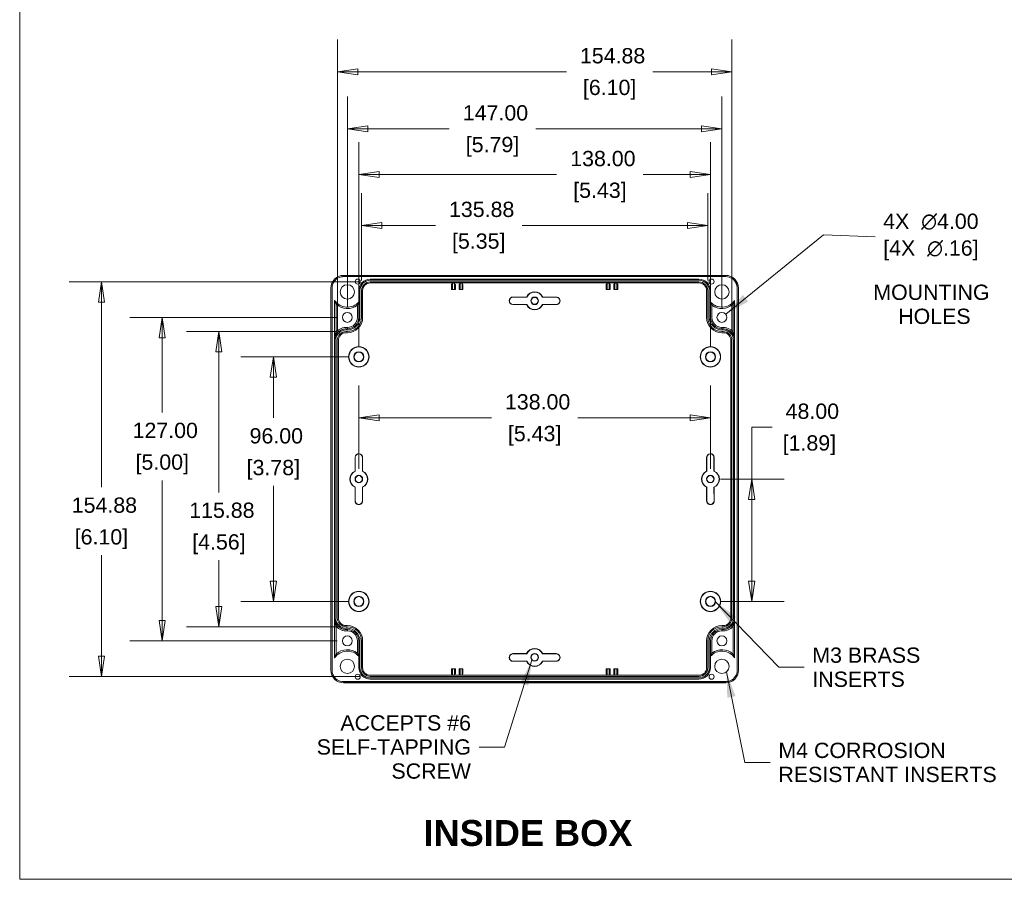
# Model space of a CAD drawing. Header units: millimetres. Extents: x 18 to 1100, y 18 to 846.
# Tile 1 of 9: x 30 to 416, y 30 to 367. Entities that reach past the tile are written whole.
import ezdxf

# ---------------------------------------------------------------- set-up
doc = ezdxf.new("R2010")
doc.units = ezdxf.units.MM
doc.header["$LTSCALE"] = 4
for name, color, linetype, lineweight in [('Dimension (ANSI)', 7, 'Continuous', 9), ('Sketch Geometry (ANSI)', 7, 'Continuous', 9), ('Symbol (ANSI)', 7, 'Continuous', 9), ('Visible (ANSI)', 7, 'Continuous', 9)]:
    doc.layers.add(name, color=color, linetype=linetype, lineweight=lineweight)
doc.styles.add('Label Text (ANSI)', font='arialbd.ttf')
doc.styles.add('Note Text (ANSI)', font='arial.ttf')
doc.dimstyles.new('Default - mm (ANSI)', dxfattribs={"dimscale": 4, "dimtxt": 1.5, "dimasz": 2, "dimexe": 3.175, "dimexo": 1, "dimgap": 0.8, "dimtad": 0, "dimtih": 1, "dimtoh": 1, "dimrnd": 1e-08, "dimzin": 4, "dimdsep": 46, "dimtxsty": 'Note Text (ANSI)', "dimblk": 'Filled-1', "dimcen": 0.09, "dimdle": 10, "dimclrd": 256, "dimclre": 256, "dimclrt": 256, "dimadec": 1, "dimazin": 0, "dimtfac": 2.032, "dimtofl": 0, "dimtmove": 0, "dimatfit": 3, "dimfxl": 1, "dimtolj": 1, "dimtzin": 0, "dimlwd": -1, "dimlwe": -1, "dimarcsym": 0})
doc.dimstyles.new('Default - mm (ANSI)$7', dxfattribs={"dimscale": 4, "dimtxt": 1.5, "dimasz": 2.5, "dimexe": 3.175, "dimexo": 1, "dimgap": 0.8, "dimtad": 0, "dimtih": 1, "dimtoh": 1, "dimrnd": 1e-08, "dimzin": 4, "dimdsep": 46, "dimtxsty": 'Note Text (ANSI)', "dimblk": 'Filled-1', "dimcen": 0.09, "dimdle": 10, "dimclrd": 256, "dimclre": 256, "dimclrt": 256, "dimadec": 1, "dimazin": 0, "dimtfac": 2.032, "dimtofl": 0, "dimtmove": 0, "dimatfit": 3, "dimfxl": 1, "dimtolj": 1, "dimtzin": 0, "dimlwd": -1, "dimlwe": -1, "dimarcsym": 0})

# ---------------------------------------------------------------- blocks, each defined once
blk = doc.blocks.new('Filled-1')
at = {"color": 0}
for p, q in [((0, 0), (-1, 0.15)), ((-1, 0.15), (-1, -0.15)), ((-1, 0), (0, 0)), ((-1, -0.15), (0, 0))]:
    blk.add_line(p, q, dxfattribs=at)
at = {"color": 0, "flags": 128}
blk.add_lwpolyline([(-1, -0.15), (0, 0), (-1, 0.15), (-1, -0.15)], dxfattribs=at)
at = {"color": 0}
blk.add_solid([(-1, -0.15), (0, 0), (-1, 0.15), (-1, -0.15)], dxfattribs=at)
blk = doc.blocks.new('*D20')
at = {"layer": 'Defpoints', "color": 0, "transparency": 16777216}
for p in [(305.61, 324.59), (158.61, 250.59), (305.61, 250.59)]:
    blk.add_point(p, dxfattribs=at)
at = {"layer": 'Dimension (ANSI)', "transparency": 16777216}
for p, q in [((158.61, 254.59), (158.61, 337.29)), ((305.61, 254.59), (305.61, 337.29)), ((166.61, 324.59), (198.59, 324.59)), ((297.61, 324.59), (232.56, 324.59))]:
    blk.add_line(p, q, dxfattribs=at)
at = {"layer": 'Dimension (ANSI)', "transparency": 16777216, "xscale": 8, "yscale": 8, "zscale": 8, "rotation": 180}
blk.add_blockref('Filled-1', (158.61, 324.59), dxfattribs=at)
at = {"layer": 'Dimension (ANSI)', "transparency": 16777216, "xscale": 8, "yscale": 8, "zscale": 8}
blk.add_blockref('Filled-1', (305.61, 324.59), dxfattribs=at)
at = {"layer": 'Dimension (ANSI)', "transparency": 16777216, "char_height": 6, "attachment_point": 5, "style": 'Note Text (ANSI)'}
for s, insert in [('\\A1; 147.00', (215.57, 330.85)), ('\\A1;[5.79]', (215.57, 317.54))]:
    blk.add_mtext(s, dxfattribs=dict(at, insert=insert))
blk = doc.blocks.new('*D21')
at = {"layer": 'Defpoints', "color": 0, "transparency": 16777216}
for p in [(158.61, 250.59), (85.96, 123.59), (158.61, 123.59)]:
    blk.add_point(p, dxfattribs=at)
at = {"layer": 'Dimension (ANSI)', "transparency": 16777216}
for p, q in [((154.61, 250.59), (73.26, 250.59)), ((85.96, 242.59), (85.96, 213.24)), ((85.96, 131.59), (85.96, 186.62)), ((154.61, 123.59), (73.26, 123.59))]:
    blk.add_line(p, q, dxfattribs=at)
at = {"layer": 'Dimension (ANSI)', "transparency": 16777216, "xscale": 8, "yscale": 8, "zscale": 8}
for p, rotation in [((85.96, 250.59), 90), ((85.96, 123.59), 270)]:
    blk.add_blockref('Filled-1', p, dxfattribs=dict(at, rotation=rotation))
at = {"layer": 'Dimension (ANSI)', "transparency": 16777216, "char_height": 6, "attachment_point": 5, "style": 'Note Text (ANSI)'}
for s, insert in [('\\A1; 127.00', (85.96, 206.19)), ('\\A1;[5.00]', (85.96, 192.89))]:
    blk.add_mtext(s, dxfattribs=dict(at, insert=insert))
blk = doc.blocks.new('*D22')
at = {"layer": 'Defpoints', "color": 0, "transparency": 16777216}
for p in [(108.19, 245.03), (158.61, 245.03), (158.11, 129.15)]:
    blk.add_point(p, dxfattribs=at)
at = {"layer": 'Dimension (ANSI)', "transparency": 16777216}
for p, q in [((154.61, 245.03), (95.49, 245.03)), ((108.19, 237.03), (108.19, 181.9)), ((108.19, 137.15), (108.19, 155.28)), ((154.11, 129.15), (95.49, 129.15))]:
    blk.add_line(p, q, dxfattribs=at)
at = {"layer": 'Dimension (ANSI)', "transparency": 16777216, "xscale": 8, "yscale": 8, "zscale": 8}
for p, rotation in [((108.19, 245.03), 90), ((108.19, 129.15), 270)]:
    blk.add_blockref('Filled-1', p, dxfattribs=dict(at, rotation=rotation))
at = {"layer": 'Dimension (ANSI)', "transparency": 16777216, "char_height": 6, "attachment_point": 5, "style": 'Note Text (ANSI)'}
for s, insert in [('\\A1; 115.88', (108.19, 174.85)), ('\\A1;[4.56]', (108.19, 161.54))]:
    blk.add_mtext(s, dxfattribs=dict(at, insert=insert))
blk = doc.blocks.new('*D23')
at = {"layer": 'Defpoints', "color": 0, "transparency": 16777216}
for p in [(167.61, 264.53), (62.08, 109.65), (167.61, 109.65)]:
    blk.add_point(p, dxfattribs=at)
at = {"layer": 'Dimension (ANSI)', "transparency": 16777216}
for p, q in [((163.61, 264.53), (49.38, 264.53)), ((62.08, 256.53), (62.08, 183.89)), ((62.08, 117.65), (62.08, 157.27)), ((163.61, 109.65), (49.38, 109.65))]:
    blk.add_line(p, q, dxfattribs=at)
at = {"layer": 'Dimension (ANSI)', "transparency": 16777216, "xscale": 8, "yscale": 8, "zscale": 8}
for p, rotation in [((62.08, 264.53), 90), ((62.08, 109.65), 270)]:
    blk.add_blockref('Filled-1', p, dxfattribs=dict(at, rotation=rotation))
at = {"layer": 'Dimension (ANSI)', "transparency": 16777216, "char_height": 6, "attachment_point": 5, "style": 'Note Text (ANSI)'}
for s, insert in [('\\A1; 154.88', (62.08, 176.84)), ('\\A1;[6.10]', (62.08, 163.53))]:
    blk.add_mtext(s, dxfattribs=dict(at, insert=insert))
blk = doc.blocks.new('*D24')
at = {"layer": 'Defpoints', "color": 0, "transparency": 16777216}
for p in [(300.05, 286.7), (164.17, 261.09), (300.05, 261.09)]:
    blk.add_point(p, dxfattribs=at)
at = {"layer": 'Dimension (ANSI)', "transparency": 16777216}
for p, q in [((164.17, 265.09), (164.17, 299.4)), ((300.05, 265.09), (300.05, 299.4)), ((172.17, 286.7), (193.15, 286.7)), ((292.05, 286.7), (227.15, 286.7))]:
    blk.add_line(p, q, dxfattribs=at)
at = {"layer": 'Dimension (ANSI)', "transparency": 16777216, "xscale": 8, "yscale": 8, "zscale": 8, "rotation": 180}
blk.add_blockref('Filled-1', (164.17, 286.7), dxfattribs=at)
at = {"layer": 'Dimension (ANSI)', "transparency": 16777216, "xscale": 8, "yscale": 8, "zscale": 8}
blk.add_blockref('Filled-1', (300.05, 286.7), dxfattribs=at)
at = {"layer": 'Dimension (ANSI)', "transparency": 16777216, "char_height": 6, "attachment_point": 5, "style": 'Note Text (ANSI)'}
for s, insert in [('\\A1; 135.88', (210.15, 292.96)), ('\\A1;[5.35]', (210.15, 279.65))]:
    blk.add_mtext(s, dxfattribs=dict(at, insert=insert))
blk = doc.blocks.new('*D25')
at = {"layer": 'Defpoints', "color": 0, "transparency": 16777216}
for p in [(154.67, 347.01), (154.67, 241.59), (309.55, 241.59)]:
    blk.add_point(p, dxfattribs=at)
at = {"layer": 'Dimension (ANSI)', "transparency": 16777216}
for p, q in [((154.67, 245.59), (154.67, 359.71)), ((309.55, 245.59), (309.55, 359.71)), ((162.67, 347.01), (244.55, 347.01)), ((301.55, 347.01), (278.54, 347.01))]:
    blk.add_line(p, q, dxfattribs=at)
at = {"layer": 'Dimension (ANSI)', "transparency": 16777216, "xscale": 8, "yscale": 8, "zscale": 8, "rotation": 180}
blk.add_blockref('Filled-1', (154.67, 347.01), dxfattribs=at)
at = {"layer": 'Dimension (ANSI)', "transparency": 16777216, "xscale": 8, "yscale": 8, "zscale": 8}
blk.add_blockref('Filled-1', (309.55, 347.01), dxfattribs=at)
at = {"layer": 'Dimension (ANSI)', "transparency": 16777216, "char_height": 6, "attachment_point": 5, "style": 'Note Text (ANSI)'}
for s, insert in [('\\A1; 154.88', (261.54, 353.27)), ('\\A1;[6.10]', (261.54, 339.97))]:
    blk.add_mtext(s, dxfattribs=dict(at, insert=insert))
blk = doc.blocks.new('*D26')
at = {"layer": 'Defpoints', "color": 0, "transparency": 16777216}
for p in [(163.11, 235.09), (129.55, 139.09), (163.11, 139.09)]:
    blk.add_point(p, dxfattribs=at)
at = {"layer": 'Dimension (ANSI)', "transparency": 16777216}
for p, q in [((159.11, 235.09), (116.85, 235.09)), ((129.55, 227.09), (129.55, 211.1)), ((129.55, 147.09), (129.55, 184.48)), ((159.11, 139.09), (116.85, 139.09))]:
    blk.add_line(p, q, dxfattribs=at)
at = {"layer": 'Dimension (ANSI)', "transparency": 16777216, "xscale": 8, "yscale": 8, "zscale": 8}
for p, rotation in [((129.55, 235.09), 90), ((129.55, 139.09), 270)]:
    blk.add_blockref('Filled-1', p, dxfattribs=dict(at, rotation=rotation))
at = {"layer": 'Dimension (ANSI)', "transparency": 16777216, "char_height": 6, "attachment_point": 5, "style": 'Note Text (ANSI)'}
for s, insert in [('\\A1; 96.00', (129.55, 204.05)), ('\\A1;[3.78]', (129.55, 190.74))]:
    blk.add_mtext(s, dxfattribs=dict(at, insert=insert))
blk = doc.blocks.new('*D27')
at = {"layer": 'Defpoints', "color": 0, "transparency": 16777216}
for p in [(163.11, 306.65), (163.11, 235.09), (301.11, 235.09)]:
    blk.add_point(p, dxfattribs=at)
at = {"layer": 'Dimension (ANSI)', "transparency": 16777216}
for p, q in [((163.11, 239.09), (163.11, 319.35)), ((301.11, 239.09), (301.11, 319.35)), ((171.11, 306.65), (240.75, 306.65)), ((293.11, 306.65), (274.71, 306.65))]:
    blk.add_line(p, q, dxfattribs=at)
at = {"layer": 'Dimension (ANSI)', "transparency": 16777216, "xscale": 8, "yscale": 8, "zscale": 8, "rotation": 180}
blk.add_blockref('Filled-1', (163.11, 306.65), dxfattribs=at)
at = {"layer": 'Dimension (ANSI)', "transparency": 16777216, "xscale": 8, "yscale": 8, "zscale": 8}
blk.add_blockref('Filled-1', (301.11, 306.65), dxfattribs=at)
at = {"layer": 'Dimension (ANSI)', "transparency": 16777216, "char_height": 6, "attachment_point": 5, "style": 'Note Text (ANSI)'}
for s, insert in [('\\A1; 138.00', (257.73, 312.91)), ('\\A1;[5.43]', (257.73, 299.6))]:
    blk.add_mtext(s, dxfattribs=dict(at, insert=insert))
blk = doc.blocks.new('*D28')
at = {"layer": 'Defpoints', "color": 0, "transparency": 16777216}
for p in [(301.11, 211.13), (163.11, 187.09), (301.11, 187.09)]:
    blk.add_point(p, dxfattribs=at)
at = {"layer": 'Dimension (ANSI)', "transparency": 16777216}
for p, q in [((163.11, 191.09), (163.11, 223.83)), ((301.11, 191.09), (301.11, 223.83)), ((171.11, 211.13), (215.12, 211.13)), ((293.11, 211.13), (249.09, 211.13))]:
    blk.add_line(p, q, dxfattribs=at)
at = {"layer": 'Dimension (ANSI)', "transparency": 16777216, "xscale": 8, "yscale": 8, "zscale": 8, "rotation": 180}
blk.add_blockref('Filled-1', (163.11, 211.13), dxfattribs=at)
at = {"layer": 'Dimension (ANSI)', "transparency": 16777216, "xscale": 8, "yscale": 8, "zscale": 8}
blk.add_blockref('Filled-1', (301.11, 211.13), dxfattribs=at)
at = {"layer": 'Dimension (ANSI)', "transparency": 16777216, "char_height": 6, "attachment_point": 5, "style": 'Note Text (ANSI)'}
for s, insert in [('\\A1; 138.00', (232.11, 217.4)), ('\\A1;[5.43]', (232.11, 204.09))]:
    blk.add_mtext(s, dxfattribs=dict(at, insert=insert))
blk = doc.blocks.new('*D29')
at = {"layer": 'Defpoints', "color": 0, "transparency": 16777216}
for p in [(301.11, 187.09), (301.11, 139.09), (317.29, 139.09)]:
    blk.add_point(p, dxfattribs=at)
at = {"layer": 'Dimension (ANSI)', "transparency": 16777216}
for p, q in [((317.29, 187.09), (317.29, 207.45)), ((317.29, 207.45), (325.29, 207.45)), ((305.11, 187.09), (329.99, 187.09)), ((317.29, 147.09), (317.29, 179.09)), ((305.11, 139.09), (329.99, 139.09))]:
    blk.add_line(p, q, dxfattribs=at)
at = {"layer": 'Dimension (ANSI)', "transparency": 16777216, "xscale": 8, "yscale": 8, "zscale": 8}
for p, rotation in [((317.29, 187.09), 90), ((317.29, 139.09), 270)]:
    blk.add_blockref('Filled-1', p, dxfattribs=dict(at, rotation=rotation))
at = {"layer": 'Dimension (ANSI)', "transparency": 16777216, "char_height": 6, "attachment_point": 5, "style": 'Note Text (ANSI)'}
for s, insert in [('\\A1; 48.00', (339.94, 213.72)), ('\\A1;[1.89]', (339.94, 200.41))]:
    blk.add_mtext(s, dxfattribs=dict(at, insert=insert))
blk = doc.blocks.new('Borders Hammond border')
at = {"layer": 'Sketch Geometry (ANSI)'}
for p, q in [((7.5, 208.4), (7.5, 7.5)), ((7.5, 7.5), (271.9, 7.5))]:
    blk.add_line(p, q, dxfattribs=at)

msp = doc.modelspace()

# ---------------------------------------------------------------- linework, layer by layer
at = {"layer": 'Visible (ANSI)'}
for p, q in [((157.12, 267.0766), (307.0946, 267.0766)), ((307.1077, 266.6028), (157.1069, 266.6028)), ((307.1077, 266.5897), (157.1069, 266.5897)), ((167.6073, 265.5897), (296.6073, 265.5897)), ((167.6073, 265.1489), (296.6073, 265.1489)), ((167.6073, 264.5305), (296.6073, 264.5305)), ((167.6073, 264.0897), (296.6073, 264.0897)), ((199.4823, 261.5464), (199.4823, 263.0464)), ((199.4866, 263.5463), (199.827, 264.0569)), ((199.827, 263.378), (199.827, 264.0569)), ((199.827, 264.0569), (200.6376, 264.0569)), ((200.6376, 264.0569), (200.978, 263.5463)), ((200.6376, 264.0569), (200.6376, 263.378)), ((200.9823, 263.0464), (200.9823, 261.5464)), ((202.4823, 261.5464), (202.4823, 263.0464)), ((202.4866, 263.5463), (202.827, 264.0569)), ((202.827, 263.378), (202.827, 264.0569)), ((202.827, 264.0569), (203.6376, 264.0569)), ((203.6376, 264.0569), (203.978, 263.5463)), ((203.6376, 264.0569), (203.6376, 263.378)), ((203.9823, 263.0464), (203.9823, 261.5464)), ((260.2323, 261.5464), (260.2323, 263.0464)), ((260.2366, 263.5463), (260.577, 264.0569)), ((260.577, 263.378), (260.577, 264.0569)), ((260.577, 264.0569), (261.3876, 264.0569)), ((261.3876, 264.0569), (261.3876, 263.378)), ((261.3876, 264.0569), (261.728, 263.5463)), ((261.7323, 263.0464), (261.7323, 261.5464)), ((263.2323, 261.5464), (263.2323, 263.0464)), ((263.2366, 263.5463), (263.577, 264.0569)), ((263.577, 263.378), (263.577, 264.0569)), ((263.577, 264.0569), (264.3876, 264.0569)), ((264.3876, 264.0569), (264.3876, 263.378)), ((264.3876, 264.0569), (264.728, 263.5463)), ((264.7323, 263.0464), (264.7323, 261.5464)), ((152.1204, 112.1023), (152.1204, 262.077)), ((152.5942, 262.0901), (152.5942, 112.0892)), ((152.6073, 262.0901), (152.6073, 112.0892)), ((163.1073, 256.621), (163.1073, 261.0897)), ((163.5481, 250.5897), (163.5481, 261.0897)), ((164.1665, 250.5897), (164.1665, 261.0897)), ((164.6073, 250.5897), (164.6073, 261.0897)), ((199.4823, 261.5464), (199.814, 261.8781)), ((200.9823, 261.5464), (199.4823, 261.5464)), ((200.9823, 261.5464), (200.6506, 261.8781)), ((202.4823, 261.5464), (202.814, 261.8781)), ((203.9823, 261.5464), (202.4823, 261.5464)), ((203.9823, 261.5464), (203.6506, 261.8781)), ((260.2323, 261.5464), (260.564, 261.8781)), ((261.7323, 261.5464), (260.2323, 261.5464)), ((261.7323, 261.5464), (261.4006, 261.8781)), ((263.2323, 261.5464), (263.564, 261.8781)), ((264.7323, 261.5464), (263.2323, 261.5464)), ((264.7323, 261.5464), (264.4006, 261.8781)), ((299.6073, 261.0897), (299.6073, 250.5897)), ((300.0481, 261.0897), (300.0481, 250.5897)), ((300.6665, 261.0897), (300.6665, 250.5897)), ((301.1073, 261.0897), (301.1073, 256.621)), ((311.6073, 112.0892), (311.6073, 262.0901)), ((311.6204, 112.0892), (311.6204, 262.0901)), ((312.0942, 262.077), (312.0942, 112.1023)), ((153.6073, 242.0897), (153.6073, 257.273)), ((154.1571, 255.7839), (154.1571, 244.7798)), ((162.5575, 250.5897), (162.5575, 255.3651)), ((163.1073, 256.621), (163.1073, 250.5897)), ((228.9439, 255.5921), (223.5037, 255.5933)), ((229.0109, 255.6968), (223.5074, 255.698)), ((223.6331, 258.4847), (229.0119, 258.4848)), ((223.634, 258.5894), (228.9449, 258.5895)), ((235.2027, 258.4849), (240.6073, 258.4849)), ((240.607, 255.6944), (235.2031, 255.6955)), ((235.2696, 258.5896), (240.6073, 258.5897)), ((240.607, 255.5897), (235.2701, 255.5908)), ((301.1073, 250.5897), (301.1073, 256.621)), ((301.6571, 255.3651), (301.6571, 250.5897)), ((310.0575, 244.7798), (310.0575, 255.7839)), ((310.6073, 257.273), (310.6073, 242.0897)), ((158.1073, 246.0897), (158.6073, 246.0897)), ((158.1073, 245.6489), (158.6073, 245.6489)), ((158.1073, 245.0305), (158.6073, 245.0305)), ((158.1073, 244.5897), (158.6073, 244.5897)), ((305.6073, 246.0897), (306.1073, 246.0897)), ((305.6073, 245.6489), (306.1073, 245.6489)), ((305.6073, 245.0305), (306.1073, 245.0305)), ((305.6073, 244.5897), (306.1073, 244.5897)), ((153.6073, 132.5897), (153.6073, 241.5897)), ((154.0481, 132.5897), (154.0481, 241.5897)), ((154.6665, 132.5897), (154.6665, 241.5897)), ((155.1073, 132.5897), (155.1073, 241.5897)), ((309.1073, 241.5897), (309.1073, 132.5897)), ((309.5481, 241.5897), (309.5481, 132.5897)), ((310.1665, 241.5897), (310.1665, 132.5897)), ((310.6073, 241.5897), (310.6073, 132.5897)), ((161.6097, 190.2531), (161.6109, 195.6932)), ((161.7145, 190.1861), (161.7156, 195.6896)), ((164.5023, 195.5639), (164.5024, 190.1851)), ((164.6071, 195.563), (164.6071, 190.252)), ((299.6075, 190.252), (299.6075, 195.563)), ((299.7122, 190.1851), (299.7123, 195.5639)), ((302.499, 195.6896), (302.5001, 190.1861)), ((302.6037, 195.6932), (302.6049, 190.2531)), ((161.6073, 178.59), (161.6084, 183.9269)), ((161.712, 178.59), (161.7132, 183.9938)), ((164.5025, 183.9943), (164.5026, 178.5897)), ((164.6072, 183.9274), (164.6073, 178.5897)), ((299.6073, 178.5897), (299.6074, 183.9274)), ((299.712, 178.5897), (299.7121, 183.9943)), ((302.5014, 183.9938), (302.5026, 178.59)), ((302.6062, 183.9269), (302.6073, 178.59)), ((153.6073, 116.9063), (153.6073, 132.0897)), ((310.6073, 132.0897), (310.6073, 116.9063)), ((154.1571, 129.3995), (154.1571, 118.3955)), ((158.6073, 129.5897), (158.1073, 129.5897)), ((158.6073, 129.1489), (158.1073, 129.1489)), ((158.6073, 128.5305), (158.1073, 128.5305)), ((158.6073, 128.0897), (158.1073, 128.0897)), ((306.1073, 129.5897), (305.6073, 129.5897)), ((306.1073, 129.1489), (305.6073, 129.1489)), ((306.1073, 128.5305), (305.6073, 128.5305)), ((306.1073, 128.0897), (305.6073, 128.0897)), ((310.0575, 118.3955), (310.0575, 129.3995)), ((162.5575, 118.8142), (162.5575, 123.5897)), ((163.1073, 123.5897), (163.1073, 117.5583)), ((163.5481, 113.0897), (163.5481, 123.5897)), ((164.1665, 113.0897), (164.1665, 123.5897)), ((164.6073, 113.0897), (164.6073, 123.5897)), ((299.6073, 123.5897), (299.6073, 113.0897)), ((300.0481, 123.5897), (300.0481, 113.0897)), ((300.6665, 123.5897), (300.6665, 113.0897)), ((301.1073, 117.5583), (301.1073, 123.5897)), ((301.6571, 123.5897), (301.6571, 118.8142)), ((163.1073, 113.0897), (163.1073, 117.5583)), ((223.5037, 118.5861), (228.9439, 118.5872)), ((223.5074, 118.4814), (229.0109, 118.4825)), ((235.2031, 118.4838), (240.607, 118.4849)), ((235.2701, 118.5886), (240.607, 118.5897)), ((301.1073, 117.5583), (301.1073, 113.0897)), ((199.4823, 112.633), (199.814, 112.3012)), ((199.4823, 111.133), (199.4823, 112.633)), ((199.4823, 112.633), (200.9823, 112.633)), ((200.9823, 112.633), (200.6506, 112.3012)), ((200.9823, 112.633), (200.9823, 111.133)), ((202.4823, 112.633), (203.9823, 112.633)), ((202.4823, 112.633), (202.814, 112.3012)), ((202.4823, 111.133), (202.4823, 112.633)), ((203.9823, 112.633), (203.6506, 112.3012)), ((203.9823, 112.633), (203.9823, 111.133)), ((229.0119, 115.6946), (223.6331, 115.6946)), ((228.9449, 115.5898), (223.634, 115.5899)), ((240.6073, 115.6944), (235.2027, 115.6945)), ((240.6073, 115.5897), (235.2696, 115.5897)), ((260.2323, 112.633), (261.7323, 112.633)), ((260.2323, 112.633), (260.564, 112.3012)), ((260.2323, 111.133), (260.2323, 112.633)), ((261.7323, 112.633), (261.4006, 112.3012)), ((261.7323, 112.633), (261.7323, 111.133)), ((263.2323, 112.633), (264.7323, 112.633)), ((263.2323, 112.633), (263.564, 112.3012)), ((263.2323, 111.133), (263.2323, 112.633)), ((264.7323, 112.633), (264.4006, 112.3012)), ((264.7323, 112.633), (264.7323, 111.133)), ((296.6073, 110.0897), (167.6073, 110.0897)), ((296.6073, 109.6489), (167.6073, 109.6489)), ((296.6073, 109.0305), (167.6073, 109.0305)), ((296.6073, 108.5897), (167.6073, 108.5897)), ((199.827, 110.1224), (199.4866, 110.633)), ((199.827, 110.1224), (199.827, 110.8013)), ((200.6376, 110.1224), (199.827, 110.1224)), ((200.6376, 110.8013), (200.6376, 110.1224)), ((200.978, 110.633), (200.6376, 110.1224)), ((202.827, 110.1224), (202.4866, 110.633)), ((202.827, 110.1224), (202.827, 110.8013)), ((203.6376, 110.1224), (202.827, 110.1224)), ((203.6376, 110.8013), (203.6376, 110.1224)), ((203.978, 110.633), (203.6376, 110.1224)), ((260.577, 110.1224), (260.2366, 110.633)), ((260.577, 110.1224), (260.577, 110.8013)), ((261.3876, 110.1224), (260.577, 110.1224)), ((261.3876, 110.8013), (261.3876, 110.1224)), ((261.728, 110.633), (261.3876, 110.1224)), ((263.577, 110.1224), (263.2366, 110.633)), ((263.577, 110.1224), (263.577, 110.8013)), ((264.3876, 110.1224), (263.577, 110.1224)), ((264.3876, 110.8013), (264.3876, 110.1224)), ((264.728, 110.633), (264.3876, 110.1224)), ((157.1069, 107.5897), (307.1077, 107.5897)), ((157.1069, 107.5766), (307.1077, 107.5766)), ((307.0946, 107.1028), (157.12, 107.1028))]:
    msp.add_line(p, q, dxfattribs=at)
for centre, radius in [((158.6073, 260.5897), 2.805), ((162.6732, 264.6555), 1), ((301.5414, 264.6555), 1), ((305.6073, 260.5897), 2.805), ((232.1073, 257.0897), 1.5), ((232.1073, 257.0897), 1.3691), ((158.6073, 250.5897), 1.9476), ((305.6073, 250.5897), 1.9476), ((163.1073, 235.0897), 4), ((163.1073, 235.0897), 3.8953), ((163.1073, 235.0897), 2), ((163.1073, 235.0897), 1.8691), ((301.1073, 235.0897), 4), ((301.1073, 235.0897), 3.8953), ((301.1073, 235.0897), 2), ((301.1073, 235.0897), 1.8691), ((163.1073, 187.0897), 1.5), ((163.1073, 187.0897), 1.3691), ((301.1073, 187.0897), 1.5), ((301.1073, 187.0897), 1.3691), ((163.1073, 139.0897), 4), ((163.1073, 139.0897), 3.8953), ((301.1073, 139.0897), 4), ((301.1073, 139.0897), 3.8953), ((163.1073, 139.0897), 2), ((163.1073, 139.0897), 1.8691), ((301.1073, 139.0897), 2), ((301.1073, 139.0897), 1.8691), ((158.6073, 123.5897), 1.9476), ((305.6073, 123.5897), 1.9476), ((158.6073, 113.5897), 2.805), ((232.1073, 117.0897), 1.5), ((232.1073, 117.0897), 1.3691), ((305.6073, 113.5897), 2.805), ((162.6732, 109.5238), 1), ((301.5414, 109.5238), 1)]:
    msp.add_circle(centre, radius, dxfattribs=at)
for centre, radius, start, end in [((167.6073, 261.0897), 4.5, 90, 180), ((167.6073, 261.0897), 4.0592, 90, 180), ((167.6073, 261.0897), 3.4408, 90, 180), ((167.6073, 261.0897), 3, 90, 180), ((296.6073, 261.0897), 4.5, 0, 90), ((296.6073, 261.0897), 4.0592, 0, 90), ((296.6073, 261.0897), 3.4408, 0, 90), ((296.6073, 261.0897), 3, 0, 90), ((232.1073, 257.0897), 3.5, 25.375578, 154.626029), ((232.1073, 257.0897), 3.3953, 24.26282, 155.738787), ((158.6073, 260.5897), 6, 213.55731, 318.590378), ((158.6073, 260.5897), 6.5498, 227.200258, 307.092236), ((223.6073, 257.0897), 1.5, 88.979415, 266.04044), ((223.6073, 257.0897), 1.3953, 88.941775, 265.894905), ((232.1073, 257.0897), 3.5, 205.332703, 334.643308), ((232.1073, 257.0897), 3.3953, 204.219295, 335.756717), ((240.6073, 257.0897), 1.5, 269.988006, 90.000803), ((240.6073, 257.0897), 1.3953, 269.988006, 90.000803), ((305.6073, 260.5897), 6, 221.409622, 326.44269), ((305.6073, 260.5897), 6.5498, 232.907764, 312.799742), ((158.6073, 250.5897), 6, 270, 0), ((158.6073, 250.5897), 5.5592, 270, 0), ((158.6073, 250.5897), 4.9408, 270, 0), ((158.6073, 250.5897), 4.5, 270, 0), ((158.6073, 250.5897), 3.9502, 270.414676, 0), ((305.6073, 250.5897), 6, 180, 270), ((305.6073, 250.5897), 5.5592, 180, 270), ((305.6073, 250.5897), 4.9408, 180, 270), ((305.6073, 250.5897), 4.5, 180, 270), ((305.6073, 250.5897), 3.9502, 180, 269.585324), ((158.1073, 241.5897), 4.5277, 83.659808, 173.659808), ((158.1073, 241.5897), 4.5, 90, 180), ((158.1073, 241.5897), 4.0592, 90, 180), ((158.1073, 241.5897), 5.0775, 84.024445, 141.075895), ((158.1073, 241.5897), 3.4408, 90, 180), ((158.1073, 241.5897), 3, 90, 180), ((306.1073, 241.5897), 5.0775, 38.924105, 95.975555), ((306.1073, 241.5897), 4.5277, 6.340192, 96.340192), ((306.1073, 241.5897), 4.5, 0, 90), ((306.1073, 241.5897), 4.0592, 0, 90), ((306.1073, 241.5897), 3.4408, 0, 90), ((306.1073, 241.5897), 3, 0, 90), ((163.1073, 195.5897), 1.5, 358.979415, 176.04044), ((301.1073, 195.5897), 1.5, 3.95956, 181.020585), ((163.1073, 195.5897), 1.3953, 358.941775, 175.894905), ((301.1073, 195.5897), 1.3953, 4.105095, 181.058225), ((163.1073, 187.0897), 3.5, 115.332703, 244.643308), ((163.1073, 187.0897), 3.3953, 114.219295, 245.756717), ((163.1073, 187.0897), 3.3953, 294.26282, 65.738787), ((163.1073, 187.0897), 3.5, 295.375578, 64.626029), ((301.1073, 187.0897), 3.5, 115.373971, 244.624422), ((301.1073, 187.0897), 3.3953, 114.261213, 245.73718), ((301.1073, 187.0897), 3.3953, 294.243283, 65.780705), ((301.1073, 187.0897), 3.5, 295.356692, 64.667297), ((163.1073, 178.5897), 1.5, 179.988006, 0.000803), ((163.1073, 178.5897), 1.3953, 179.988006, 0.000803), ((301.1073, 178.5897), 1.5, 179.999197, 0.011994), ((301.1073, 178.5897), 1.3953, 179.999197, 0.011994), ((158.1073, 132.5897), 4.5, 180, 270), ((158.1073, 132.5897), 4.5277, 186.340192, 276.340192), ((158.1073, 132.5897), 4.0592, 180, 270), ((158.1073, 132.5897), 3.4408, 180, 270), ((158.1073, 132.5897), 3, 180, 270), ((306.1073, 132.5897), 4.5277, 263.659808, 353.659808), ((306.1073, 132.5897), 3.4408, 270, 0), ((306.1073, 132.5897), 3, 270, 0), ((306.1073, 132.5897), 4.0592, 270, 0), ((306.1073, 132.5897), 4.5, 270, 0), ((158.1073, 132.5897), 5.0775, 218.924105, 275.975555), ((158.6073, 123.5897), 6, 0, 90), ((158.6073, 123.5897), 5.5592, 0, 90), ((158.6073, 123.5897), 4.9408, 0, 90), ((158.6073, 123.5897), 4.5, 0, 90), ((158.6073, 123.5897), 3.9502, 0, 89.585324), ((305.6073, 123.5897), 6, 90, 180), ((305.6073, 123.5897), 5.5592, 90, 180), ((305.6073, 123.5897), 4.9408, 90, 180), ((305.6073, 123.5897), 4.5, 90, 180), ((305.6073, 123.5897), 3.9502, 90.414676, 180), ((306.1073, 132.5897), 5.0775, 264.024445, 321.075895), ((158.6073, 113.5897), 6.5498, 52.907764, 132.799742), ((232.1073, 117.0897), 3.5, 25.356692, 154.667297), ((232.1073, 117.0897), 3.3953, 24.243283, 155.780705), ((305.6073, 113.5897), 6.5498, 47.200258, 127.092236), ((158.6073, 113.5897), 6, 41.409622, 146.44269), ((223.6073, 117.0897), 1.5, 93.95956, 271.020585), ((223.6073, 117.0897), 1.3953, 94.105095, 271.058225), ((240.6073, 117.0897), 1.5, 269.999197, 90.011994), ((240.6073, 117.0897), 1.3953, 269.999197, 90.011994), ((305.6073, 113.5897), 6, 33.55731, 138.590378), ((167.6073, 113.0897), 4.5, 180, 270), ((167.6073, 113.0897), 4.0592, 180, 270), ((167.6073, 113.0897), 3.4408, 180, 270), ((167.6073, 113.0897), 3, 180, 270), ((232.1073, 117.0897), 3.5, 205.373971, 334.624422), ((232.1073, 117.0897), 3.3953, 204.261213, 335.73718), ((296.6073, 113.0897), 3.4408, 270, 0), ((296.6073, 113.0897), 3, 270, 0), ((296.6073, 113.0897), 4.0592, 270, 0), ((296.6073, 113.0897), 4.5, 270, 0)]:
    msp.add_arc(centre, radius, start, end, dxfattribs=at)
for centre, major_axis, ratio, start_param, end_param in [((157.1208, 262.0762), (-3.5361, 3.5361), 0.99982868, 5.49787281, 7.0684978), ((307.0938, 262.0762), (3.5361, 3.5361), 0.99982868, 5.49787281, 7.0684978), ((199.4867, 263.0464), (0, 0.5), 0.00872687, 0.01308955, 1.57079633), ((199.8139, 263.378), (0, -1.5), 0.00872687, 0.00872623, 1.57079633), ((200.6507, 263.378), (0, 1.5), 0.00872687, 1.57079633, 3.132866), ((200.9779, 263.0464), (0, -0.5), 0.00872687, 1.57079633, 3.12850268), ((202.4867, 263.0464), (0, 0.5), 0.00872687, 0.01308997, 1.57079633), ((202.8139, 263.378), (0, -1.5), 0.00872687, 0.00872661, 1.57079633), ((203.6507, 263.378), (0, 1.5), 0.00872687, 1.57079633, 3.13286598), ((203.9779, 263.0464), (0, -0.5), 0.00872687, 1.57079633, 3.12850268), ((260.2367, 263.0464), (0, 0.5), 0.00872687, 0.01308997, 1.57079633), ((260.5639, 263.378), (0, -1.5), 0.00872687, 0.00872662, 1.57079633), ((261.4007, 263.378), (0, 1.5), 0.00872687, 1.57079633, 3.132866), ((261.7279, 263.0464), (0, -0.5), 0.00872687, 1.57079633, 3.12850268), ((263.2367, 263.0464), (0, 0.5), 0.00872687, 0.01308997, 1.57079633), ((263.5639, 263.378), (0, -1.5), 0.00872687, 0.00872665, 1.57079633), ((264.4007, 263.378), (0, 1.5), 0.00872687, 1.57079633, 3.13286602), ((264.7279, 263.0464), (0, -0.5), 0.00872687, 1.57079633, 3.12850268), ((157.1208, 112.1032), (-3.5361, -3.5361), 0.99982868, 5.49787281, 7.0684978), ((199.8139, 110.8013), (0, -1.5), 0.00872687, 1.57079633, 3.13286645), ((200.6507, 110.8013), (0, 1.5), 0.00872687, 0.00872668, 1.57079633), ((202.8139, 110.8013), (0, -1.5), 0.00872687, 1.57079633, 3.13286606), ((203.6507, 110.8013), (0, 1.5), 0.00872687, 0.00872668, 1.57079633), ((260.5639, 110.8013), (0, -1.5), 0.00872687, 1.57079633, 3.132866), ((261.4007, 110.8013), (0, 1.5), 0.00872687, 0.00872665, 1.57079633), ((263.5639, 110.8013), (0, -1.5), 0.00872687, 1.57079633, 3.13286604), ((264.4007, 110.8013), (0, 1.5), 0.00872687, 0.00872669, 1.57079633), ((307.0938, 112.1032), (3.5361, -3.5361), 0.99982868, 5.49787281, 7.0684978), ((199.4867, 111.133), (0, 0.5), 0.00872687, 1.57079633, 3.1285031), ((200.9779, 111.133), (0, -0.5), 0.00872687, 0.01309, 1.57079633), ((202.4867, 111.133), (0, 0.5), 0.00872687, 1.57079633, 3.1285027), ((203.9779, 111.133), (0, -0.5), 0.00872687, 0.01308998, 1.57079633), ((260.2367, 111.133), (0, 0.5), 0.00872687, 1.57079633, 3.12850268), ((261.7279, 111.133), (0, -0.5), 0.00872687, 0.01308997, 1.57079633), ((263.2367, 111.133), (0, 0.5), 0.00872687, 1.57079633, 3.12850268), ((264.7279, 111.133), (0, -0.5), 0.00872687, 0.01308997, 1.57079633)]:
    msp.add_ellipse(centre, major_axis=major_axis, ratio=ratio, start_param=start_param, end_param=end_param, dxfattribs=at)
for points in [[(157.1069, 266.6028), (156.5161, 266.6027), (155.0387, 266.3101), (153.1316, 264.7463), (152.5942, 262.9762), (152.5942, 262.0901)], [(157.1069, 266.5897), (156.5178, 266.5896), (155.0447, 266.2979), (153.1432, 264.7386), (152.6073, 262.9737), (152.6073, 262.0901)], [(311.6204, 262.0901), (311.6204, 262.6809), (311.3277, 264.1583), (309.7639, 266.0653), (307.9939, 266.6027), (307.1077, 266.6028)], [(311.6073, 262.0901), (311.6073, 262.6791), (311.3155, 264.1523), (309.7562, 266.0538), (307.9913, 266.5896), (307.1077, 266.5897)], [(152.5942, 112.0892), (152.5942, 111.4985), (152.8869, 110.021), (154.4507, 108.114), (156.2207, 107.5766), (157.1069, 107.5766)], [(152.6073, 112.0892), (152.6073, 111.5002), (152.8991, 110.027), (154.4584, 108.1256), (156.2233, 107.5897), (157.1069, 107.5897)], [(307.1077, 107.5766), (307.6985, 107.5766), (309.1759, 107.8692), (311.0829, 109.433), (311.6203, 111.2031), (311.6204, 112.0892)], [(307.1077, 107.5897), (307.6968, 107.5897), (309.1699, 107.8815), (311.0714, 109.4407), (311.6073, 111.2057), (311.6073, 112.0892)]]:
    msp.add_open_spline(points, degree=3, knots=[-7.0684978, -7.0684978, -7.0684978, -7.0684978, -6.67584155, -6.08685718, -5.49787281, -5.49787281, -5.49787281, -5.49787281], dxfattribs=at)
for points, degree in [([(153.6073, 257.273), (153.8318, 256.5285), (154.1571, 255.7839)], 2), ([(163.1073, 256.621), (162.8699, 255.9931), (162.5575, 255.3651)], 2), ([(223.5037, 255.5933), (223.5056, 255.6466), (223.5074, 255.698)], 2), ([(228.9439, 255.5921), (228.9774, 255.645), (229.0109, 255.6968)], 2), ([(228.9449, 258.5895), (228.9784, 258.5366), (229.0119, 258.4848)], 2), ([(235.2696, 258.5896), (235.2361, 258.5367), (235.2027, 258.4849)], 2), ([(235.2701, 255.5908), (235.2366, 255.6437), (235.2031, 255.6955)], 2), ([(301.1073, 256.621), (301.3446, 255.9931), (301.6571, 255.3651)], 2), ([(310.6073, 257.273), (310.3828, 256.5285), (310.0575, 255.7839)], 2), ([(153.6073, 242.0897), (153.6818, 243.4347), (154.1571, 244.7798)], 2), ([(158.6073, 246.0897), (158.6167, 246.2602), (158.627, 246.456), (158.6359, 246.6396)], 3), ([(305.6073, 246.0897), (305.5974, 246.2691), (305.5874, 246.4601), (305.5787, 246.6396)], 3), ([(310.6073, 242.0897), (310.5328, 243.4347), (310.0575, 244.7798)], 2), ([(161.6097, 190.2531), (161.6627, 190.2196), (161.7145, 190.1861)], 2), ([(164.6071, 190.252), (164.5542, 190.2186), (164.5024, 190.1851)], 2), ([(299.6075, 190.252), (299.6604, 190.2186), (299.7122, 190.1851)], 2), ([(302.6049, 190.2531), (302.5519, 190.2196), (302.5001, 190.1861)], 2), ([(161.6084, 183.9269), (161.6613, 183.9603), (161.7132, 183.9938)], 2), ([(164.6072, 183.9274), (164.5543, 183.9608), (164.5025, 183.9943)], 2), ([(299.6074, 183.9274), (299.6603, 183.9608), (299.7121, 183.9943)], 2), ([(302.6062, 183.9269), (302.5532, 183.9603), (302.5014, 183.9938)], 2), ([(153.6073, 132.0897), (153.6818, 130.7446), (154.1571, 129.3995)], 2), ([(310.6073, 132.0897), (310.5328, 130.7446), (310.0575, 129.3995)], 2), ([(158.6073, 128.0897), (158.6172, 127.9102), (158.6272, 127.7193), (158.6359, 127.5398)], 3), ([(305.6073, 128.0897), (305.5979, 127.9192), (305.5876, 127.7234), (305.5787, 127.5398)], 3), ([(153.6073, 116.9063), (153.8318, 117.6509), (154.1571, 118.3955)], 2), ([(163.1073, 117.5583), (162.8699, 118.1863), (162.5575, 118.8142)], 2), ([(228.9439, 118.5872), (228.9774, 118.5343), (229.0109, 118.4825)], 2), ([(235.2701, 118.5886), (235.2366, 118.5356), (235.2031, 118.4838)], 2), ([(301.1073, 117.5583), (301.3446, 118.1863), (301.6571, 118.8142)], 2), ([(310.6073, 116.9063), (310.3828, 117.6509), (310.0575, 118.3955)], 2), ([(228.9449, 115.5898), (228.9784, 115.6428), (229.0119, 115.6946)], 2), ([(235.2696, 115.5897), (235.2361, 115.6427), (235.2027, 115.6945)], 2)]:
    msp.add_open_spline(points, degree=degree, dxfattribs=at)
for points, weights in [([(223.634, 258.5894), (223.6335, 258.5361), (223.6331, 258.4847)], [1.00000000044, 1.00000000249, 1.00000000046]), ([(161.6109, 195.6932), (161.6642, 195.6914), (161.7156, 195.6896)], [0.999999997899, 0.999999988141, 0.999999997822]), ([(164.6071, 195.563), (164.5537, 195.5634), (164.5023, 195.5639)], [1.00000000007, 1.00000000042, 1.00000000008]), ([(299.6075, 195.563), (299.6608, 195.5634), (299.7123, 195.5639)], [1.0000000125, 1.00000007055, 1.00000001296]), ([(302.6037, 195.6932), (302.5504, 195.6914), (302.499, 195.6896)], [1.00000000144, 1.00000000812, 1.00000000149]), ([(223.5037, 118.5861), (223.5056, 118.5328), (223.5074, 118.4814)], [1.00000000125, 1.00000000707, 1.0000000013]), ([(223.634, 115.5899), (223.6335, 115.6432), (223.6331, 115.6946)], [0.99999999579, 0.999999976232, 0.999999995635])]:
    msp.add_rational_spline(points, weights, degree=2, dxfattribs=at)

# ---------------------------------------------------------------- block references
at = {"xscale": 4, "yscale": 4, "zscale": 4}
msp.add_blockref('Borders Hammond border', (0, 0), dxfattribs=at)

# ---------------------------------------------------------------- texts
at = {"layer": 'Symbol (ANSI)', "char_height": 6, "style": 'Note Text (ANSI)'}
for s, insert, width, attachment_point, line_spacing_factor in [('4X  \\fAIGDT|b0|i0;\\H6.0000;n\\fArial|b0|i0;\\H6.0000;4.00\\P[4X  \\fAIGDT|b0|i0;\\H6.0000;n\\fArial|b0|i0;\\H6.0000;.16]', (368.9103, 282.1639), 38.319808, 4, 1.05), ('MOUNTING\\P HOLES', (387.8386, 255.6878), 60.853658, 5, 0.944221), ('M3 BRASS \\PINSERTS', (341.0858, 113.2264), 44.725614, 4, 0.944221), ('ACCEPTS #6\\PSELF-TAPPING\\PSCREW', (207.1048, 81.9108), 60.562506, 6, 0.944221), ('\\fArial|b0|i0;M4 CORROSION\\P\\fArial|b0|i0;RESISTANT INSERTS\\P', (327.7764, 75.8572), 85.719519, 4, 0.944221)]:
    msp.add_mtext(s, dxfattribs=dict(at, insert=insert, width=width, attachment_point=attachment_point, line_spacing_factor=line_spacing_factor))
at = {"layer": 'Symbol (ANSI)', "insert": (188.4694, 42.9631), "char_height": 10.16, "attachment_point": 7, "style": 'Label Text (ANSI)'}
msp.add_mtext('INSIDE BOX', dxfattribs=at)

# ---------------------------------------------------------------- dimensions: what is measured, and where the dimension line sits
at = {"layer": 'Dimension (ANSI)'}
for base, p1, p2, angle, text, override, picture, middle in [((154.6665, 347.0104), (309.5481, 241.5897), (154.6665, 241.5897), 180, ' <>\\X[6.10]', {"dimgap": 0.8, "dimtih": 0, "dimtoh": 0, "dimdec": 2, "dimpost": '\\X', "dimtol": 0, "dimlim": 0, "dimtp": 0, "dimtm": 0, "dimtdec": 2, "dimatfit": 1}, '*D25', (261.5439, 347.0104)), ((305.6073, 324.5863), (158.6073, 250.5897), (305.6073, 250.5897), 180, ' <>\\X[5.79]', {"dimgap": 0.8, "dimtih": 0, "dimtoh": 0, "dimdec": 2, "dimpost": '\\X', "dimtol": 0, "dimlim": 0, "dimtp": 0, "dimtm": 0, "dimtdec": 2, "dimatfit": 1}, '*D20', (215.5746, 324.5863)), ((163.1073, 306.6471), (301.1073, 235.0897), (163.1073, 235.0897), 180, ' <>\\X[5.43]', {"dimgap": 0.8, "dimtih": 0, "dimtoh": 0, "dimdec": 2, "dimpost": '\\X', "dimtol": 0, "dimlim": 0, "dimtp": 0, "dimtm": 0, "dimtdec": 2, "dimatfit": 1}, '*D27', (257.7318, 306.6471)), ((62.0767, 109.6489), (167.6073, 264.5305), (167.6073, 109.6489), 270, ' <>\\X[6.10]', {"dimgap": 0.8, "dimdec": 2, "dimpost": '\\X', "dimtol": 0, "dimlim": 0, "dimtp": 0, "dimtm": 0, "dimtdec": 2, "dimatfit": 1}, '*D23', (62.0767, 170.5777)), ((85.9615, 123.5897), (158.6073, 250.5897), (158.6073, 123.5897), 90, ' <>\\X[5.00]', {"dimgap": 0.8, "dimdec": 2, "dimpost": '\\X', "dimtol": 0, "dimlim": 0, "dimtp": 0, "dimtm": 0, "dimtdec": 2, "dimatfit": 1}, '*D21', (85.9615, 199.9305)), ((108.1877, 245.0305), (158.1073, 129.1489), (158.6073, 245.0305), 90, ' <>\\X[4.56]', {"dimgap": 0.8, "dimdec": 2, "dimpost": '\\X', "dimtol": 0, "dimlim": 0, "dimtp": 0, "dimtm": 0, "dimtdec": 2, "dimatfit": 1}, '*D22', (108.1877, 168.5873)), ((129.5546, 139.0897), (163.1073, 235.0897), (163.1073, 139.0897), 90, ' <>\\X[3.78]', {"dimgap": 0.8, "dimdec": 2, "dimpost": '\\X', "dimtol": 0, "dimlim": 0, "dimtp": 0, "dimtm": 0, "dimtdec": 2, "dimatfit": 1}, '*D26', (129.5546, 197.7865)), ((301.1073, 211.1336), (163.1073, 187.0897), (301.1073, 187.0897), 180, ' <>\\X[5.43]', {"dimgap": 0.8, "dimtih": 0, "dimtoh": 0, "dimdec": 2, "dimpost": '\\X', "dimtol": 0, "dimlim": 0, "dimtp": 0, "dimtm": 0, "dimtdec": 2, "dimatfit": 1}, '*D28', (232.1073, 211.1336)), ((317.2903, 139.0897), (301.1073, 187.0897), (301.1073, 139.0897), 90, ' <>\\X[1.89]', {"dimgap": 0.8, "dimdec": 2, "dimpost": '\\X', "dimtol": 0, "dimlim": 0, "dimtp": 0, "dimtm": 0, "dimtdec": 2, "dimatfit": 2}, '*D29', (339.9418, 207.4531))]:
    dim = msp.add_linear_dim(base=base, p1=p1, p2=p2, angle=angle, text=text, dimstyle='Default - mm (ANSI)', override=override, dxfattribs=at)
    dim.commit()
    dim.dimension.update_dxf_attribs({"geometry": picture, "text_midpoint": middle, "dimtype": 160})
dim = msp.add_linear_dim(base=(300.0481, 286.6951), p1=(164.1665, 261.0897), p2=(300.0481, 261.0897), text=' <>\\X[5.35]', dimstyle='Default - mm (ANSI)', override={"dimgap": 0.8, "dimtih": 0, "dimtoh": 0, "dimdec": 2, "dimpost": '\\X', "dimtol": 0, "dimlim": 0, "dimtp": 0, "dimtm": 0, "dimtdec": 2, "dimatfit": 1}, dxfattribs=at)
dim.commit()
dim.dimension.update_dxf_attribs({"geometry": '*D24', "text_midpoint": (210.1511, 286.6951), "dimtype": 160})

# ---------------------------------------------------------------- leaders
at = {"layer": 'Symbol (ANSI)', "annotation_type": 0, "has_hookline": 1}
for points, hookline_direction, text_width in [([(307.1187, 251.8181), (345.4498, 282.9715), (365.7103, 282.1639)], 0, 37.6269), ([(302.9764, 139.0897), (327.8858, 113.2264), (337.8858, 113.2264)], 0, 41.3288), ([(231.0455, 116.0301), (220.3048, 81.9108), (210.3048, 81.9108)], 1, 59.648), ([(307.3481, 111.3902), (314.5764, 75.8572), (324.5764, 75.8572)], 0, 84.5975)]:
    msp.add_leader(points, dimstyle='Default - mm (ANSI)$7', override={"dimtad": 0}, dxfattribs=dict(at, hookline_direction=hookline_direction, text_width=text_width))

doc.saveas('drawing.dxf')
